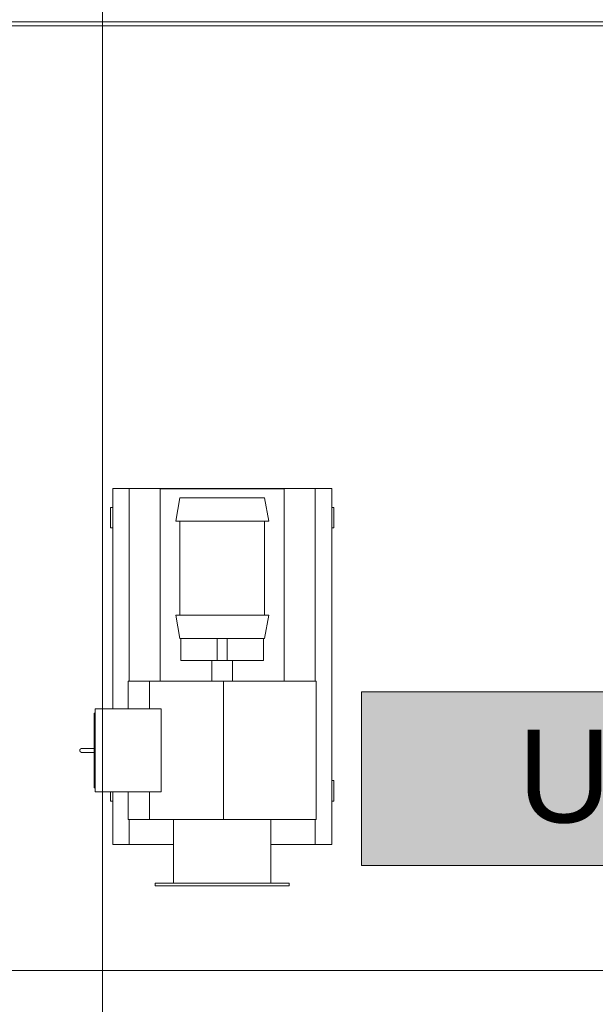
# Model space of a CAD drawing. Header units: metres. Extents: x 2.5 to 41.3, y -72.9 to -49.4.
# Tile 19 of 28: x 33.3 to 34.7, y -53.6 to -51.2. Entities that reach past the tile are written whole.
import ezdxf

# ---------------------------------------------------------------- set-up
doc = ezdxf.new("R2010")
doc.units = ezdxf.units.M
doc.linetypes.add('Oculto 1_5', pattern=[0.0022, 0.0015, -0.0007])
for name, color, linetype, lineweight in [('A-DETL', 7, 'Oculto 1_5', 18), ('A-WALL', 7, 'Continuous', 18), ('G-ANNO-SYMB', 7, 'Continuous', 9), ('M-EQPM', 7, 'Continuous', 18), ('S-BEAM', 7, 'Continuous', 18)]:
    doc.layers.add(name, color=color, linetype=linetype, lineweight=lineweight)
doc.layers.add('M-EQPM-IDEN', color=1, linetype='Continuous', lineweight=9, true_color=0xff0000)
doc.styles.add('Arial_4', font='arial.ttf', dxfattribs={"height": 0.225})

# ---------------------------------------------------------------- blocks, each defined once
blk = doc.blocks.new('4 GRE - ESCOLA DE CINEMA E AUDIOVISUAL CINE REX R07_rvt-1-LAJE TÉCNICA - FRIGORÍFICA')
at = {"layer": 'A-WALL', "color": 253, "true_color": 0xaaaaaa}
blk.add_line((35.0086, -51.1854), (31.9039, -51.1854), dxfattribs=at)
blk = doc.blocks.new('Family - V401-298787-LAJE TÉCNICA - FRIGORÍFICA')
at = {"layer": 'S-BEAM', "color": 253, "true_color": 0xaaaaaa}
for p in [(-1.26, -0.0649), (1.26, -0.075)]:
    blk.add_line(p, (-1.26, -0.075), dxfattribs=at)
blk = doc.blocks.new('ESTRUTURAL CINE REX _011_IFC-1-LAJE TÉCNICA - FRIGORÍFICA')
at = {"layer": 'S-BEAM', "color": 253, "lineweight": 18, "true_color": 0xaaaaaa}
blk.add_blockref('Family - V401-298787-LAJE TÉCNICA - FRIGORÍFICA', (33.7486, -51.1205), dxfattribs=at)
blk = doc.blocks.new('VENTILADOR Titan LSC e LSF 200 a 1250 - 224 LSC-V13-LAJE TÉCNICA - FRIGORÍFICA')
at = {"layer": 'A-DETL', "color": 1, "linetype": 'Continuous', "true_color": 0xff0000}
blk.add_line((0.3395, 0.1625), (0.3395, 0.1625), dxfattribs=at)
at = {"layer": 'A-DETL', "color": 1, "linetype": 'Continuous', "true_color": 0xff0000, "flags": 128}
for points in [[(0.3395, 0.1725), (0.3395, 0.1725), (0.3395, 0.1725), (0.3394, 0.1725), (0.3393, 0.1725), (0.3392, 0.1725), (0.3391, 0.1725)], [(0.3394, 0.1725), (0.3395, 0.1725), (0.3395, 0.1725)], [(0.339, 0.1625), (0.3392, 0.1625), (0.3393, 0.1625), (0.3394, 0.1625), (0.3394, 0.1625), (0.3395, 0.1625)]]:
    blk.add_lwpolyline(points, dxfattribs=at)
at = {"layer": 'M-EQPM', "color": 1, "true_color": 0xff0000}
for p, q in [((-0.162, 0.495), (-0.162, 0.489)), ((0.162, 0.495), (-0.162, 0.495)), ((0.162, 0.489), (-0.162, 0.489)), ((-0.118, 0.489), (-0.118, 0.335)), ((0.118, 0.335), (0.118, 0.489)), ((0.162, 0.489), (0.162, 0.495)), ((-0.265, 0.395), (-0.225, 0.395)), ((-0.265, 0.395), (-0.265, -0.4667)), ((-0.225, 0.395), (-0.118, 0.395)), ((-0.225, 0.395), (-0.225, 0.335)), ((0.118, 0.395), (0.225, 0.395)), ((0.225, 0.395), (0.265, 0.395)), ((0.225, 0.335), (0.225, 0.395)), ((0.265, 0.395), (0.265, 0.268)), ((-0.2275, 0.335), (-0.0035, 0.335)), ((-0.2275, 0), (-0.2275, 0.335)), ((-0.0035, 0.335), (0.1757, 0.335)), ((-0.0035, 0), (-0.0035, 0.335)), ((0.2275, 0.335), (0.1757, 0.335)), ((0.1757, 0.335), (0.1757, 0.268)), ((0.2275, 0.268), (0.2275, 0.335)), ((-0.265, 0.29), (-0.27, 0.29)), ((-0.27, 0.29), (-0.27, 0.24)), ((0.27, 0.29), (0.265, 0.29)), ((0.27, 0.268), (0.27, 0.29)), ((0.1475, 0.268), (0.3075, 0.268)), ((0.1475, 0.268), (0.1475, 0.067)), ((0.3075, 0.067), (0.3075, 0.268)), ((-0.27, 0.24), (-0.265, 0.24)), ((0.3095, 0.2579), (0.3075, 0.2579)), ((0.3095, 0.2576), (0.3095, 0.2579)), ((0.3245, 0.1725), (0.3095, 0.1725)), ((0.3245, 0.1725), (0.3095, 0.1725)), ((0.3095, 0.1625), (0.3245, 0.1625)), ((0.3095, 0.1625), (0.3245, 0.1625)), ((0.3075, 0.077), (0.3095, 0.077)), ((0.3095, 0.077), (0.3095, 0.0774)), ((0.3075, 0.067), (0.1475, 0.067)), ((0.1757, 0.067), (0.1757, 0)), ((0.2275, 0), (0.2275, 0.067)), ((0.265, 0.067), (0.265, -0.4667)), ((-0.0035, 0), (-0.2275, 0)), ((-0.15, -0.466), (-0.15, 0)), ((0.1757, 0), (-0.0035, 0)), ((0.15, -0.466), (0.15, 0)), ((0.1757, 0), (0.2275, 0)), ((0.225, -0.4667), (0.225, 0)), ((-0.225, 0), (-0.225, -0.4667)), ((-0.025, 0), (-0.025, -0.05)), ((0.025, -0.05), (0.025, 0)), ((-0.1, -0.05), (-0.1, -0.1037)), ((-0.1, -0.05), (-0.025, -0.05)), ((-0.025, -0.05), (-0.022, -0.05)), ((-0.022, -0.05), (0.025, -0.05)), ((-0.0123, -0.05), (-0.0123, -0.1037)), ((0.0122, -0.1037), (0.0122, -0.05)), ((0.025, -0.05), (0.1, -0.05)), ((0.1, -0.05), (0.1, -0.1037)), ((-0.1025, -0.1037), (-0.1125, -0.16)), ((0.1025, -0.1037), (-0.1025, -0.1037)), ((0.1125, -0.16), (0.1025, -0.1037)), ((0.1125, -0.16), (-0.1125, -0.16)), ((-0.1025, -0.16), (-0.1025, -0.3877)), ((0.1025, -0.3877), (0.1025, -0.16)), ((-0.265, -0.371), (-0.27, -0.371)), ((-0.27, -0.371), (-0.27, -0.421)), ((0.27, -0.371), (0.265, -0.371)), ((0.27, -0.421), (0.27, -0.371)), ((-0.1125, -0.3877), (-0.1025, -0.444)), ((-0.1125, -0.3877), (0.1125, -0.3877)), ((0.1025, -0.444), (0.1125, -0.3877)), ((-0.27, -0.421), (-0.265, -0.421)), ((0.265, -0.421), (0.27, -0.421)), ((-0.1025, -0.444), (0.1025, -0.444)), ((-0.225, -0.4667), (-0.265, -0.4667)), ((0.225, -0.4667), (-0.225, -0.4667)), ((0.15, -0.466), (-0.15, -0.466)), ((0.265, -0.4667), (0.225, -0.4667))]:
    blk.add_line(p, q, dxfattribs=at)
at = {"layer": 'M-EQPM', "color": 1, "true_color": 0xff0000, "flags": 128}
for points in [[(0.3095, 0.2579), (0.3095, 0.2553), (0.3095, 0.2476), (0.3095, 0.2352), (0.3095, 0.2189), (0.3095, 0.1996), (0.3095, 0.1784), (0.3095, 0.1566), (0.3095, 0.1354), (0.3095, 0.1161), (0.3095, 0.0998), (0.3095, 0.0874), (0.3095, 0.0797), (0.3095, 0.077)], [(0.3245, 0.1725), (0.3251, 0.1725), (0.3257, 0.1725), (0.3263, 0.1725), (0.3269, 0.1725), (0.3275, 0.1725), (0.3281, 0.1725), (0.3286, 0.1725), (0.3292, 0.1725), (0.3298, 0.1725)], [(0.3395, 0.1725), (0.3395, 0.1725), (0.3395, 0.1725), (0.3394, 0.1725), (0.3393, 0.1725), (0.3392, 0.1725), (0.3391, 0.1725), (0.3389, 0.1725), (0.3387, 0.1725), (0.3385, 0.1725), (0.3383, 0.1725), (0.3381, 0.1725), (0.3378, 0.1725), (0.3375, 0.1725), (0.3372, 0.1725), (0.3369, 0.1725), (0.3365, 0.1725), (0.3362, 0.1725), (0.3358, 0.1725), (0.3354, 0.1725), (0.335, 0.1725), (0.3345, 0.1725), (0.3341, 0.1725), (0.3336, 0.1725), (0.3331, 0.1725), (0.3326, 0.1725), (0.3321, 0.1725), (0.3316, 0.1725), (0.331, 0.1725), (0.3305, 0.1725), (0.3299, 0.1725), (0.3294, 0.1725), (0.3288, 0.1725), (0.3282, 0.1725), (0.3276, 0.1725), (0.327, 0.1725), (0.3265, 0.1725), (0.3259, 0.1725), (0.3253, 0.1725), (0.3247, 0.1725), (0.3245, 0.1725)], [(0.3314, 0.1725), (0.332, 0.1725), (0.3325, 0.1725), (0.333, 0.1725), (0.3335, 0.1725), (0.3339, 0.1725), (0.3344, 0.1725), (0.3348, 0.1725), (0.3353, 0.1725), (0.3357, 0.1725), (0.3361, 0.1725), (0.3364, 0.1725), (0.3368, 0.1725), (0.3371, 0.1725), (0.3374, 0.1725), (0.3377, 0.1725), (0.338, 0.1725), (0.3383, 0.1725)], [(0.3394, 0.1725), (0.3395, 0.1725), (0.3395, 0.1725)], [(0.3395, 0.1725), (0.3397, 0.1725), (0.3399, 0.1725), (0.3401, 0.1725), (0.3403, 0.1724), (0.3405, 0.1724), (0.3407, 0.1724), (0.3409, 0.1723), (0.3411, 0.1722), (0.3413, 0.1722), (0.3414, 0.1721), (0.3416, 0.172), (0.3418, 0.1719), (0.342, 0.1718)], [(0.3432, 0.1708), (0.3434, 0.1707), (0.3435, 0.1705), (0.3436, 0.1704), (0.3437, 0.1702), (0.3438, 0.17), (0.3439, 0.1699), (0.344, 0.1697), (0.3441, 0.1695), (0.3442, 0.1693), (0.3442, 0.1691), (0.3443, 0.1689), (0.3443, 0.1687), (0.3444, 0.1685), (0.3444, 0.1683), (0.3445, 0.1682), (0.3445, 0.168), (0.3445, 0.1678), (0.3445, 0.1676), (0.3445, 0.1675)], [(0.3445, 0.1675), (0.3445, 0.1673), (0.3445, 0.1671), (0.3445, 0.1669), (0.3444, 0.1667), (0.3444, 0.1665), (0.3444, 0.1663), (0.3443, 0.1661), (0.3442, 0.1659), (0.3442, 0.1657), (0.3441, 0.1656), (0.344, 0.1654), (0.3439, 0.1652), (0.3438, 0.165), (0.3437, 0.1648), (0.3436, 0.1647), (0.3435, 0.1645), (0.3434, 0.1644), (0.3433, 0.1642)], [(0.3294, 0.1625), (0.3288, 0.1625), (0.3282, 0.1625), (0.3276, 0.1625), (0.327, 0.1625), (0.3265, 0.1625), (0.3259, 0.1625), (0.3253, 0.1625), (0.3247, 0.1625), (0.3245, 0.1625)], [(0.3245, 0.1625), (0.3251, 0.1625), (0.3257, 0.1625), (0.3263, 0.1625), (0.3269, 0.1625), (0.3275, 0.1625), (0.3281, 0.1625), (0.3286, 0.1625), (0.3292, 0.1625), (0.3298, 0.1625), (0.3303, 0.1625), (0.3309, 0.1625), (0.3314, 0.1625), (0.332, 0.1625), (0.3325, 0.1625), (0.333, 0.1625), (0.3335, 0.1625), (0.3339, 0.1625), (0.3344, 0.1625), (0.3348, 0.1625), (0.3353, 0.1625), (0.3357, 0.1625), (0.3361, 0.1625), (0.3364, 0.1625), (0.3368, 0.1625), (0.3371, 0.1625), (0.3374, 0.1625), (0.3377, 0.1625), (0.338, 0.1625), (0.3383, 0.1625), (0.3385, 0.1625), (0.3387, 0.1625), (0.3389, 0.1625), (0.339, 0.1625), (0.3392, 0.1625), (0.3393, 0.1625), (0.3394, 0.1625), (0.3394, 0.1625), (0.3395, 0.1625), (0.3395, 0.1625)], [(0.3381, 0.1625), (0.3378, 0.1625), (0.3375, 0.1625), (0.3372, 0.1625), (0.3369, 0.1625), (0.3365, 0.1625), (0.3362, 0.1625), (0.3358, 0.1625), (0.3354, 0.1625), (0.335, 0.1625), (0.3345, 0.1625), (0.3341, 0.1625), (0.3336, 0.1625), (0.3331, 0.1625), (0.3326, 0.1625), (0.3321, 0.1625), (0.3316, 0.1625)], [(0.342, 0.1632), (0.3419, 0.1631), (0.3417, 0.163), (0.3415, 0.1629), (0.3413, 0.1628), (0.3411, 0.1628), (0.3409, 0.1627), (0.3407, 0.1627), (0.3405, 0.1626), (0.3403, 0.1626), (0.3402, 0.1625), (0.34, 0.1625), (0.3398, 0.1625), (0.3396, 0.1625), (0.3395, 0.1625)], [(0.3395, 0.1625), (0.3395, 0.1625), (0.3395, 0.1625)]]:
    blk.add_lwpolyline(points, dxfattribs=at)
blk = doc.blocks.new('M_Identificador de equipamento mecânico_BTS - Em caixas-817025-LAJE TÉCNICA - FRIGORÍFICA')
at = {"layer": 'M-EQPM-IDEN', "true_color": 0xf5f5f5}
blk.add_hatch(color=7, dxfattribs=at).paths.add_polyline_path([(0.01, 0.0028), (0.01, -0.0028), (-0.01, -0.0028), (-0.01, 0.0028)])
at = {"layer": 'M-EQPM-IDEN'}
for p, q in [((0.01, 0.0028), (-0.01, 0.0028)), ((-0.01, 0.0028), (-0.01, -0.0028)), ((-0.01, 0.0028), (0.01, 0.0028)), ((-0.01, -0.0028), (-0.01, 0.0028)), ((0.01, -0.0028), (0.01, 0.0028)), ((0.01, 0.0028), (0.01, -0.0028)), ((-0.01, -0.0028), (0.01, -0.0028)), ((0.01, -0.0028), (-0.01, -0.0028))]:
    blk.add_line(p, q, dxfattribs=at)

msp = doc.modelspace()

# ---------------------------------------------------------------- linework, layer by layer
at = {"layer": 'G-ANNO-SYMB'}
for p, q in [((33.497, -50.5084), (33.497, -72.5197)), ((3.5762, -53.482), (41.1771, -53.482))]:
    msp.add_line(p, q, dxfattribs=at)

# ---------------------------------------------------------------- block references
at = {"lineweight": 5}
for name in ['4 GRE - ESCOLA DE CINEMA E AUDIOVISUAL CINE REX R07_rvt-1-LAJE TÉCNICA - FRIGORÍFICA', 'ESTRUTURAL CINE REX _011_IFC-1-LAJE TÉCNICA - FRIGORÍFICA']:
    msp.add_blockref(name, (0, 0), dxfattribs=at)
at = {"layer": 'A-DETL', "color": 1, "linetype": 'Continuous', "true_color": 0xff0000, "rotation": 180}
msp.add_blockref('VENTILADOR Titan LSC e LSF 200 a 1250 - 224 LSC-V13-LAJE TÉCNICA - FRIGORÍFICA', (33.7869, -52.782), dxfattribs=at)
at = {"layer": 'M-EQPM-IDEN', "xscale": 74.99999999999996, "yscale": 74.99999999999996, "zscale": 74.99999999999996}
msp.add_blockref('M_Identificador de equipamento mecânico_BTS - Em caixas-817025-LAJE TÉCNICA - FRIGORÍFICA', (34.874, -53.0177), dxfattribs=at)

# ---------------------------------------------------------------- texts
at = {"layer": 'M-EQPM-IDEN', "color": 7, "insert": (34.5017, -52.8989), "char_height": 0.225, "width": 0.895886, "attachment_point": 1, "style": 'Arial_4'}
msp.add_mtext('UC-1', dxfattribs=at)

doc.saveas('drawing.dxf')
